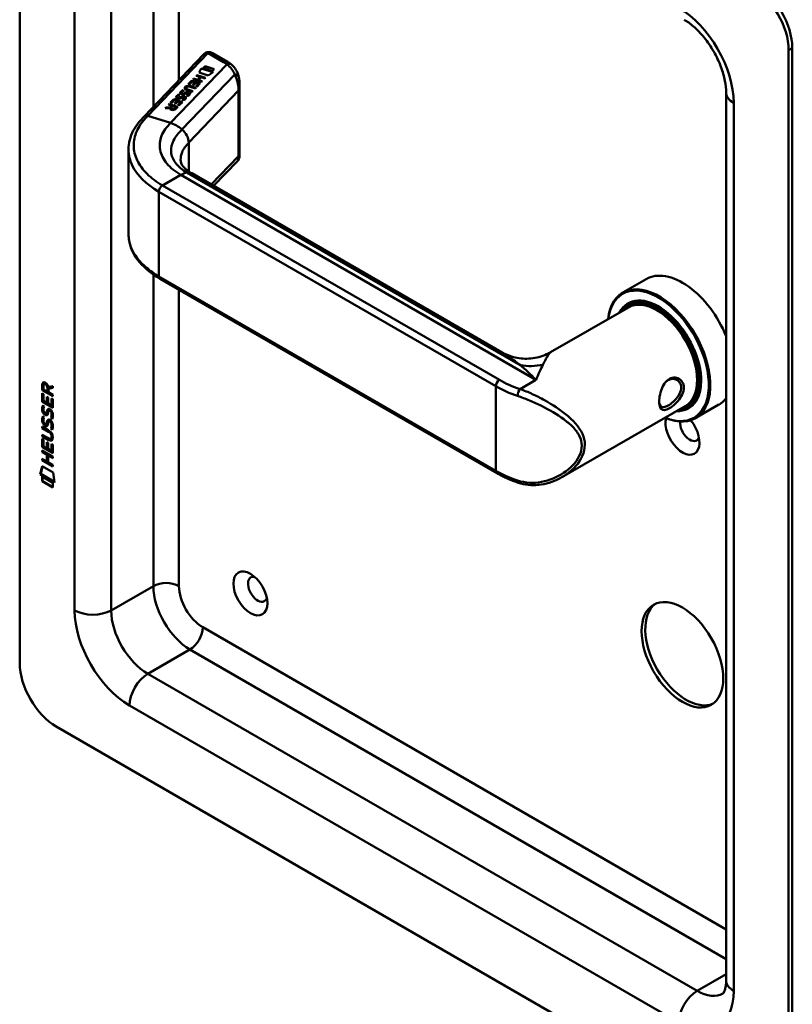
# Model space of a CAD drawing. Header units: millimetres. Extents: x 20 to 833, y 20 to 574.
# Tile 2 of 6: x 180 to 240, y 59 to 135. Entities that reach past the tile are written whole.
import ezdxf

# ---------------------------------------------------------------- set-up
doc = ezdxf.new("R2010")
doc.units = ezdxf.units.MM
doc.header["$LTSCALE"] = 2
doc.layers.add('Sichtbare Kanten(DIN)', color=7, linetype='Continuous', lineweight=50)
doc.layers.add('Sichtbare tangentiale Kanten(DIN)', color=7, linetype='Continuous', lineweight=50)

msp = doc.modelspace()

# ---------------------------------------------------------------- linework, layer by layer
at = {"layer": 'Sichtbare Kanten(DIN)'}
for p, q in [((179.878, 166.813), (179.878, 85.164)), ((239.275, 50.871), (239.275, 132.521)), ((239.558, 51.034), (239.558, 132.684)), ((189.498, 127.406), (194.109, 132.209)), ((195.92, 131.627), (194.772, 132.29)), ((193.734, 130.791), (193.904, 131.112)), ((193.737, 130.79), (193.904, 131.105)), ((193.904, 131.112), (194.817, 130.82)), ((193.904, 131.112), (193.904, 131.105)), ((193.904, 131.105), (194.811, 130.815)), ((194.048, 131.116), (194.196, 131.27)), ((194.747, 130.892), (194.048, 131.116)), ((194.053, 131.114), (194.196, 131.263)), ((194.196, 131.27), (194.895, 131.046)), ((194.196, 131.27), (194.196, 131.263)), ((194.196, 131.263), (194.89, 131.041)), ((194.817, 130.82), (194.435, 130.566)), ((194.895, 131.046), (194.747, 130.892)), ((192.901, 129.9), (193.163, 130.173)), ((192.906, 129.898), (193.163, 130.166)), ((193.196, 130.096), (192.983, 129.874)), ((193.163, 130.173), (193.83, 129.959)), ((193.163, 130.173), (193.163, 130.166)), ((193.163, 130.166), (193.825, 129.954)), ((193.41, 130.027), (193.196, 130.096)), ((193.266, 130.279), (193.315, 130.33)), ((193.933, 130.066), (193.266, 130.279)), ((193.271, 130.278), (193.315, 130.324)), ((193.315, 130.33), (193.608, 130.236)), ((193.315, 130.33), (193.315, 130.324)), ((193.315, 130.324), (193.608, 130.23)), ((193.516, 130.54), (193.565, 130.591)), ((193.81, 130.446), (193.516, 130.54)), ((193.521, 130.538), (193.565, 130.584)), ((193.565, 130.591), (194.232, 130.377)), ((193.565, 130.591), (193.565, 130.584)), ((193.565, 130.584), (194.227, 130.372)), ((193.608, 130.236), (193.81, 130.446)), ((193.608, 130.23), (193.81, 130.439)), ((193.608, 130.236), (193.608, 130.23)), ((193.893, 130.419), (193.692, 130.209)), ((193.692, 130.209), (193.981, 130.117)), ((193.692, 130.209), (193.692, 130.203)), ((193.692, 130.203), (193.977, 130.112)), ((194.435, 130.566), (193.734, 130.791)), ((193.81, 130.446), (193.81, 130.439)), ((194.183, 130.326), (193.893, 130.419)), ((193.981, 130.117), (193.933, 130.066)), ((194.232, 130.377), (194.183, 130.326)), ((192.504, 129.424), (192.504, 129.418)), ((192.719, 129.583), (192.719, 129.576)), ((192.753, 129.648), (192.752, 129.647)), ((193.198, 129.301), (192.814, 129.424)), ((192.857, 129.476), (193.247, 129.352)), ((192.857, 129.47), (193.242, 129.347)), ((192.983, 129.874), (192.901, 129.9)), ((193.448, 129.562), (193.059, 129.686)), ((193.113, 129.735), (193.497, 129.612)), ((193.113, 129.729), (193.492, 129.607)), ((193.247, 129.352), (193.198, 129.301)), ((193.223, 129.832), (193.41, 130.027)), ((193.304, 129.806), (193.223, 129.832)), ((193.228, 129.831), (193.41, 130.021)), ((193.491, 130.001), (193.304, 129.806)), ((193.41, 130.027), (193.41, 130.021)), ((193.497, 129.612), (193.448, 129.562)), ((193.489, 129.715), (193.7, 129.934)), ((193.571, 129.689), (193.489, 129.715)), ((193.7, 129.934), (193.491, 130.001)), ((193.494, 129.714), (193.7, 129.928)), ((193.83, 129.959), (193.571, 129.689)), ((193.7, 129.934), (193.7, 129.928)), ((196.864, 124.372), (196.864, 129.842)), ((191.513, 128.454), (191.775, 128.727)), ((191.518, 128.453), (191.775, 128.72)), ((191.807, 128.65), (191.594, 128.428)), ((191.775, 128.727), (192.442, 128.513)), ((191.775, 128.727), (191.775, 128.72)), ((191.775, 128.72), (192.437, 128.508)), ((192.022, 128.581), (191.807, 128.65)), ((191.835, 128.386), (192.022, 128.581)), ((191.839, 128.385), (192.022, 128.575)), ((192.103, 128.555), (191.916, 128.36)), ((192.022, 128.581), (192.022, 128.575)), ((192.035, 128.873), (192.035, 128.867)), ((192.091, 128.815), (192.093, 128.814)), ((192.091, 128.815), (192.091, 128.808)), ((192.091, 128.808), (192.093, 128.807)), ((192.312, 128.488), (192.103, 128.555)), ((192.172, 128.81), (192.172, 128.803)), ((192.175, 129.082), (192.175, 129.075)), ((192.27, 128.853), (192.27, 128.847)), ((192.307, 128.876), (192.307, 128.87)), ((192.364, 129.216), (192.364, 129.21)), ((192.42, 129.158), (192.423, 129.157)), ((192.42, 129.158), (192.42, 129.151)), ((192.42, 129.151), (192.423, 129.15)), ((192.501, 128.63), (192.435, 128.669)), ((192.481, 128.888), (192.476, 128.887)), ((192.501, 129.153), (192.501, 129.146)), ((192.599, 129.196), (192.599, 129.189)), ((192.627, 128.824), (192.628, 128.827)), ((192.627, 128.818), (192.628, 128.821)), ((192.629, 128.835), (192.629, 128.828)), ((192.636, 129.219), (192.636, 129.213)), ((192.831, 128.973), (192.765, 129.012)), ((192.81, 129.231), (192.805, 129.23)), ((192.957, 129.167), (192.957, 129.17)), ((192.957, 129.161), (192.957, 129.164)), ((192.958, 129.178), (192.958, 129.171)), ((234.447, 60.669), (234.447, 129.255)), ((191.109, 128.033), (191.165, 128.091)), ((191.49, 128.05), (191.109, 128.033)), ((191.115, 128.033), (191.165, 128.085)), ((191.165, 128.091), (191.529, 128.108)), ((191.165, 128.085), (191.529, 128.101)), ((191.165, 128.091), (191.165, 128.085)), ((191.373, 128.308), (191.422, 128.359)), ((191.639, 128.222), (191.373, 128.308)), ((191.377, 128.306), (191.422, 128.352)), ((191.422, 128.359), (192.089, 128.146)), ((191.422, 128.359), (191.422, 128.352)), ((191.422, 128.352), (192.084, 128.141)), ((191.49, 128.05), (191.49, 128.044)), ((191.594, 128.428), (191.513, 128.454)), ((191.529, 128.108), (191.639, 128.222)), ((191.529, 128.101), (191.639, 128.216)), ((191.529, 128.108), (191.529, 128.101)), ((191.576, 128.02), (191.576, 128.013)), ((191.72, 128.196), (191.606, 128.077)), ((191.639, 128.222), (191.639, 128.216)), ((191.958, 128.12), (191.72, 128.196)), ((191.916, 128.36), (191.835, 128.386)), ((191.843, 128.001), (191.958, 128.12)), ((191.843, 127.994), (191.958, 128.114)), ((192.089, 128.146), (191.919, 127.969)), ((191.958, 128.12), (191.958, 128.114)), ((192.101, 128.269), (192.312, 128.488)), ((192.182, 128.243), (192.101, 128.269)), ((192.106, 128.268), (192.312, 128.482)), ((192.442, 128.513), (192.182, 128.243)), ((192.312, 128.488), (192.312, 128.482)), ((188.284, 118.31), (188.284, 124.783)), ((196.695, 123.943), (194.859, 122.031)), ((217.098, 109.191), (193.165, 123.009)), ((216.731, 99.841), (190.709, 114.865)), ((228.273, 114.835), (226.463, 113.79)), ((226.893, 112.653), (220.888, 109.185)), ((227.019, 112.957), (226.85, 112.859)), ((181.67, 106.701), (181.627, 106.677)), ((181.627, 106.248), (181.627, 106.677)), ((181.669, 106.272), (181.67, 106.701)), ((181.726, 106.605), (181.726, 106.315)), ((181.813, 106.755), (181.771, 106.731)), ((182.098, 106.508), (182.436, 106.571)), ((182.436, 106.571), (182.436, 106.429)), ((181.626, 105.357), (181.627, 106.011)), ((181.669, 106.272), (181.627, 106.248)), ((182.435, 105.78), (181.627, 106.248)), ((181.627, 106.011), (181.725, 105.954)), ((182.435, 105.829), (181.669, 106.272)), ((181.669, 105.381), (181.669, 105.986)), ((181.725, 105.954), (181.725, 105.423)), ((181.726, 106.315), (182.013, 106.149)), ((181.978, 105.276), (181.978, 105.749)), ((181.978, 105.749), (182.077, 105.692)), ((182.013, 106.149), (182.014, 106.439)), ((182.056, 106.173), (182.013, 106.149)), ((182.02, 105.301), (182.02, 105.724)), ((182.056, 106.173), (182.056, 106.463)), ((182.113, 106.369), (182.112, 106.092)), ((182.112, 106.092), (182.435, 105.905)), ((182.436, 106.429), (182.113, 106.369)), ((182.155, 106.394), (182.113, 106.369)), ((182.436, 106.446), (182.155, 106.394)), ((182.435, 105.905), (182.435, 105.78)), ((181.669, 105.381), (181.626, 105.357)), ((182.435, 104.889), (181.626, 105.357)), ((182.435, 104.938), (181.669, 105.381)), ((181.675, 105.076), (181.77, 104.988)), ((181.725, 105.423), (181.978, 105.276)), ((182.02, 105.301), (181.978, 105.276)), ((182.077, 105.692), (182.076, 105.219)), ((182.076, 105.219), (182.336, 105.069)), ((182.336, 105.069), (182.337, 105.607)), ((182.379, 105.094), (182.336, 105.069)), ((182.337, 105.607), (182.435, 105.55)), ((182.379, 105.094), (182.379, 105.582)), ((182.435, 105.55), (182.435, 104.889)), ((231.293, 105.032), (221.768, 99.532)), ((231.619, 104.989), (231.45, 104.891)), ((233.873, 105.136), (232.063, 104.09)), ((181.674, 104.245), (181.77, 104.156)), ((181.73, 104.609), (181.732, 104.602)), ((181.955, 104.48), (181.912, 104.455)), ((181.957, 104.481), (181.915, 104.457)), ((181.924, 104.465), (181.927, 104.469)), ((181.966, 104.49), (181.969, 104.494)), ((182.189, 104.698), (182.147, 104.674)), ((182.22, 104.662), (182.217, 104.664)), ((182.263, 104.686), (182.22, 104.662)), ((182.263, 104.686), (182.259, 104.688)), ((181.625, 103.324), (181.625, 103.447)), ((181.625, 103.447), (182.09, 103.177)), ((181.73, 103.778), (181.732, 103.771)), ((181.954, 103.648), (181.912, 103.624)), ((181.957, 103.65), (181.914, 103.625)), ((181.923, 103.634), (181.926, 103.638)), ((181.965, 103.658), (181.969, 103.662)), ((182.188, 103.867), (182.146, 103.843)), ((182.22, 103.831), (182.216, 103.833)), ((182.262, 103.855), (182.22, 103.831)), ((182.262, 103.855), (182.259, 103.857)), ((182.317, 104.138), (182.274, 104.114)), ((181.624, 102.692), (181.624, 102.815)), ((181.624, 102.815), (182.097, 102.542)), ((181.667, 102.716), (181.624, 102.692)), ((182.09, 102.423), (181.624, 102.692)), ((181.667, 103.348), (181.625, 103.324)), ((182.097, 103.05), (181.625, 103.324)), ((181.667, 103.348), (181.667, 103.422)), ((182.139, 103.075), (181.667, 103.348)), ((181.667, 102.716), (181.667, 102.791)), ((182.132, 102.447), (181.667, 102.716)), ((182.316, 103.307), (182.274, 103.282)), ((182.388, 102.675), (182.388, 102.678)), ((181.624, 101.851), (181.624, 102.505)), ((181.624, 102.505), (181.723, 102.448)), ((181.666, 101.876), (181.667, 102.481)), ((181.723, 102.448), (181.722, 101.917)), ((181.722, 101.917), (181.975, 101.771)), ((181.975, 101.771), (181.976, 102.243)), ((181.976, 102.243), (182.074, 102.186)), ((182.018, 101.795), (182.018, 102.219)), ((182.074, 102.186), (182.074, 101.714)), ((182.334, 102.526), (182.291, 102.502)), ((182.334, 101.564), (182.334, 102.101)), ((182.334, 102.101), (182.433, 102.044)), ((182.346, 102.65), (182.346, 102.654)), ((182.376, 101.588), (182.376, 102.077)), ((182.433, 102.044), (182.432, 101.384)), ((181.623, 101.469), (181.623, 101.592)), ((181.623, 101.592), (182.432, 101.125)), ((181.665, 101.494), (181.623, 101.469)), ((181.975, 101.266), (181.623, 101.469)), ((181.666, 101.876), (181.624, 101.851)), ((182.432, 101.384), (181.624, 101.851)), ((181.665, 101.494), (181.666, 101.568)), ((182.017, 101.29), (181.665, 101.494)), ((182.432, 101.433), (181.666, 101.876)), ((181.974, 100.757), (181.975, 101.266)), ((182.018, 101.795), (181.975, 101.771)), ((182.017, 101.29), (181.975, 101.266)), ((182.017, 100.782), (182.017, 101.29)), ((182.074, 101.714), (182.334, 101.564)), ((182.118, 101.232), (182.075, 101.208)), ((182.432, 101.002), (182.075, 101.208)), ((182.075, 101.208), (182.075, 100.699)), ((182.432, 101.051), (182.118, 101.232)), ((182.376, 101.588), (182.334, 101.564)), ((181.623, 100.838), (181.623, 100.961)), ((181.623, 100.961), (181.974, 100.757)), ((181.665, 100.862), (181.623, 100.838)), ((182.431, 100.37), (181.623, 100.838)), ((181.665, 100.862), (181.665, 100.936)), ((182.431, 100.419), (181.665, 100.862)), ((182.017, 100.782), (181.974, 100.757)), ((182.075, 100.699), (182.431, 100.493)), ((182.431, 100.493), (182.431, 100.37)), ((182.432, 101.125), (182.432, 101.002)), ((181.472, 99.756), (181.602, 100.378)), ((181.515, 99.781), (181.472, 99.756)), ((182.58, 99.116), (181.472, 99.756)), ((181.515, 99.781), (181.635, 100.358)), ((182.571, 99.17), (181.515, 99.781)), ((181.602, 100.378), (182.452, 99.886)), ((182.452, 99.886), (182.58, 99.116)), ((181.602, 99.588), (182.45, 99.098)), ((181.602, 99.215), (181.602, 99.588)), ((181.644, 99.239), (181.602, 99.215)), ((182.45, 98.725), (181.602, 99.215)), ((181.644, 99.239), (181.645, 99.563)), ((182.45, 98.774), (181.644, 99.239)), ((182.45, 99.098), (182.45, 98.725)), ((182.707, 80.265), (236.447, 49.238))]:
    msp.add_line(p, q, dxfattribs=at)
for centre, major_axis, ratio, start_param, end_param in [((236.447, 134.154), (2, -3.464), 0.57735, 0.785398, 2.356194), ((236.73, 134.317), (-2, 3.464), 0.57735, 3.926991, 5.497787), ((194.572, 131.712), (-0.076, -0.62), 0.711531, 2.84759, 2.850395), ((194.309, 129.769), (-1.686, -0.2), 0.222773, 6.018982, 6.737446), ((194.309, 129.762), (-1.686, -0.2), 0.222773, 6.018982, 6.248126), ((193.399, 128.82), (-0.7, 0.879), 0.508563, 5.632274, 6.350614), ((193.399, 128.814), (-0.7, 0.879), 0.508563, 5.632274, 6.350614), ((195.66, 125.229), (-2.871, 4.449), 0.191984, 6.053706, 6.328639), ((192.462, 128.993), (0.425, 0.134), 0.323145, 3.032844, 3.554231), ((192.462, 128.986), (0.425, 0.134), 0.323145, 3.032844, 3.554231), ((192.791, 129.336), (-0.424, -0.134), 0.323385, 6.174461, 6.696153), ((192.791, 129.329), (-0.424, -0.134), 0.323385, 6.174461, 6.696153), ((192.491, 128.881), (0.0415, 0.0104), 0.237853, 1.45827, 1.766348), ((192.351, 128.773), (0.276, 0.072), 0.366407, 6.119353, 6.579647), ((191.931, 128.5), (0.695, 0.349), 0.189659, 6.06821, 6.129169), ((191.931, 128.493), (0.695, 0.349), 0.189659, 6.06821, 6.129169), ((192.351, 128.766), (0.276, 0.072), 0.366407, 6.119353, 6.188348), ((192.82, 129.224), (-0.0415, -0.0104), 0.237853, 4.599863, 4.907941), ((192.677, 129.115), (-0.279, -0.072), 0.364474, 2.978881, 3.436713), ((192.208, 128.816), (-0.747, -0.376), 0.181536, 2.935109, 2.99425), ((192.208, 128.809), (-0.747, -0.376), 0.181536, 2.935109, 2.99425), ((192.677, 129.109), (-0.279, -0.072), 0.364474, 2.978881, 3.047498), ((192.003, 128.1), (-0.518, -0.093), 0.376472, 6.070506, 6.901313), ((192.003, 128.093), (-0.518, -0.093), 0.376472, 6.070506, 6.199543), ((191.668, 128.193), (-0.151, 0.213), 0.804515, 2.32247, 3.295215), ((191.668, 128.186), (0.151, -0.213), 0.804515, 5.464063, 6.436807), ((231.073, 109.985), (-2.8, 4.85), 0.57735, 4.477866, 6.283185), ((229.263, 108.94), (2.8, -4.85), 0.57735, 5.616239, 10.091724), ((229.206, 108.908), (-2.76, 4.78), 0.57735, 2.493276, 6.931502), ((229.206, 108.908), (2.34, -4.053), 0.57735, 5.935521, 9.772443), ((229.15, 108.875), (2.3, -3.984), 0.57735, 5.987222, 9.720741), ((229.234, 108.924), (-2.32, 4.018), 0.57735, 5.502088, 6.538938), ((229.093, 108.842), (-2.26, 3.914), 0.57735, 2.910651, 6.514127), ((229.376, 109.006), (-2.32, 4.018), 0.57735, 0.030483, 0.137203), ((229.093, 108.842), (-2.2, 3.811), 0.57735, 3.141593, 6.283185), ((229.319, 108.973), (-2.3, 3.984), 0.57735, 6.063133, 6.283185), ((182.059, 106.161), (0.285, -0.572), 0.301873, 2.712845, 3.68559), ((182.102, 106.185), (0.285, -0.572), 0.301873, 2.712845, 3.160061), ((181.665, 106.362), (0.033, 0.522), 0.855294, 5.050754, 5.881562), ((229.234, 108.924), (2.32, -4.018), 0.57735, 6.027433, 7.064282), ((230.79, 109.822), (1.91, -3.308), 0.57735, 5.557326, 5.557339), ((230.847, 109.855), (-1.8, 3.118), 0.57735, 2.462586, 2.462623), ((230.79, 109.822), (1.91, -3.308), 0.57735, 5.639968, 5.640046), ((229.093, 108.842), (-2.26, 3.914), 0.57735, 2.422782, 2.422829), ((229.15, 108.875), (2.3, -3.984), 0.57735, 5.546128, 5.546169), ((229.206, 108.908), (2.34, -4.053), 0.57735, 5.528422, 5.52846), ((229.376, 109.006), (1.95, -3.377), 0.57735, 6.020574, 6.020678), ((229.432, 109.038), (1.91, -3.308), 0.57735, 6.04552, 6.045823), ((229.319, 108.973), (2.3, -3.984), 0.57735, 0, 0.220052), ((231.073, 109.985), (2.8, -4.85), 0.57735, 0, 0.234523), ((182.088, 105.418), (0.278, 0.917), 0.281235, 2.669751, 2.730711), ((181.941, 104.746), (0.059, 0.299), 0.72217, 2.211263, 2.671556), ((181.907, 104.483), (0.0248, 0.0325), 0.583914, 4.30859, 4.616668), ((181.95, 104.507), (0.0248, 0.0325), 0.583914, 4.30859, 4.616668), ((182.034, 104.219), (0.145, 0.462), 0.615043, 5.609575, 6.130963), ((182.076, 104.243), (0.145, 0.462), 0.615043, 5.609575, 6.130963), ((229.15, 108.875), (2.3, -3.984), 0.57735, 5.735243, 5.735264), ((229.093, 108.842), (-2.26, 3.914), 0.57735, 2.624619, 2.624677), ((229.093, 108.842), (-2.2, 3.811), 0.57735, 2.677724, 2.677869), ((229.376, 109.006), (-2.32, 4.018), 0.57735, 2.582841, 2.582924), ((229.376, 109.006), (2.32, -4.018), 0.57735, 6.145982, 6.252702), ((182.112, 104.653), (0.304, 0.982), 0.270347, 2.690551, 2.749692), ((181.943, 103.917), (0.062, 0.301), 0.723088, 2.219923, 2.677754), ((181.907, 103.651), (0.0248, 0.0325), 0.583914, 4.30859, 4.616668), ((181.949, 103.676), (0.0248, 0.0325), 0.583914, 4.30859, 4.616668), ((182.033, 103.388), (0.145, 0.462), 0.615351, 5.608827, 6.13052), ((182.076, 103.412), (0.145, 0.462), 0.615351, 5.608827, 6.13052), ((231.073, 102.963), (0.93, -1.611), 0.57735, 3.6589, 8.138452), ((231.639, 103.29), (0.53, -0.918), 0.57735, 3.796235, 6.739089), ((181.009, 102.275), (1.39, 0.562), 0.642557, 6.029314, 6.747778), ((175.76, 112.98), (6.576, -10.453), 0.079405, 6.280171, 6.408552), ((181.011, 104.575), (1.354, -2.201), 0.216413, 5.902022, 6.620361), ((175.718, 112.956), (6.576, -10.453), 0.079405, 6.133619, 6.408552), ((181.053, 104.599), (1.354, -2.201), 0.216413, 5.902022, 6.233391), ((218.534, 99.48), (-0.125, -0.38), 0.405066, 0, 0.002652), ((198.263, 90.879), (-0.53, 0.918), 0.57735, 5.827281, 9.880682), ((231.356, 85.98), (-2.23, 3.862), 0.57735, 0.06346, 3.078132), ((182.707, 83.531), (-2, 3.464), 0.57735, 0.785398, 2.356194)]:
    msp.add_ellipse(centre, major_axis=major_axis, ratio=ratio, start_param=start_param, end_param=end_param, dxfattribs=at)
for centre, major_axis in [((197.698, 90.553), (-0.93, 1.611)), ((231.073, 85.817), (-2.23, 3.862))]:
    msp.add_ellipse(centre, major_axis=major_axis, ratio=0.57735, dxfattribs=at)
for points, knots in [([(234.447, 129.255), (234.447, 129.516), (234.418, 129.819), (234.288, 130.492), (234.182, 130.863), (233.893, 131.631), (233.706, 132.028), (233.268, 132.793), (233.017, 133.161), (232.484, 133.818), (232.204, 134.108), (231.677, 134.565), (231.429, 134.741), (231.204, 134.871)], [0, 0, 0, 0, 0.247126, 0.247126, 0.507609, 0.507609, 0.778558, 0.778558, 1.053397, 1.053397, 1.324615, 1.324615, 1.570796, 1.570796, 1.570796, 1.570796]), ([(194.237, 132.307), (194.273, 132.328), (194.313, 132.343), (194.4, 132.366), (194.449, 132.372), (194.555, 132.369), (194.613, 132.358), (194.698, 132.327), (194.728, 132.313), (194.757, 132.298)], [0.0018471, 0.0018471, 0.0018471, 0.0018471, 0.0332802, 0.0332802, 0.0700662, 0.0700662, 0.1136532, 0.1136532, 0.1385761, 0.1385761, 0.1385761, 0.1385761]), ([(194.231, 132.304), (194.222, 132.299), (194.214, 132.294), (194.198, 132.283), (194.19, 132.278), (194.173, 132.266), (194.165, 132.26), (194.149, 132.246), (194.141, 132.239), (194.124, 132.225), (194.116, 132.217), (194.109, 132.209)], [3.1415927, 3.1415927, 3.1415927, 3.1415927, 3.1974432, 3.1974432, 3.2532937, 3.2532937, 3.3091443, 3.3091443, 3.3649948, 3.3649948, 3.4208453, 3.4208453, 3.4208453, 3.4208453]), ([(196.264, 131.388), (196.242, 131.406), (196.221, 131.423), (196.177, 131.457), (196.155, 131.474), (196.109, 131.506), (196.086, 131.522), (196.04, 131.554), (196.016, 131.569), (195.968, 131.599), (195.944, 131.613), (195.92, 131.627)], [1.3871415, 1.3871415, 1.3871415, 1.3871415, 1.4238724, 1.4238724, 1.4606034, 1.4606034, 1.4973344, 1.4973344, 1.5340654, 1.5340654, 1.5707963, 1.5707963, 1.5707963, 1.5707963]), ([(196.261, 131.389), (196.388, 131.282), (196.497, 131.15), (196.675, 130.854), (196.743, 130.685), (196.796, 130.485), (196.802, 130.46), (196.807, 130.436)], [0, 0, 0, 0, 0.1398436, 0.1398436, 0.2901007, 0.2901007, 0.3112087, 0.3112087, 0.3112087, 0.3112087]), ([(192.857, 129.476), (192.822, 129.488), (192.787, 129.502), (192.747, 129.529), (192.736, 129.54), (192.722, 129.563), (192.719, 129.575), (192.721, 129.601), (192.727, 129.614), (192.741, 129.634), (192.746, 129.64), (192.752, 129.647)], [0, 0, 0, 0, 0.03013076, 0.03013076, 0.04643109, 0.04643109, 0.06207275, 0.06207275, 0.07997439, 0.07997439, 0.08929735, 0.08929735, 0.08929735, 0.08929735]), ([(192.719, 129.576), (192.719, 129.566), (192.722, 129.555), (192.736, 129.534), (192.747, 129.523), (192.787, 129.495), (192.822, 129.481), (192.857, 129.47)], [-0.06012294, -0.06012294, -0.06012294, -0.06012294, -0.04643109, -0.04643109, -0.03013076, -0.03013076, 0, 0, 0, 0]), ([(188.283, 124.846), (188.283, 125.34), (188.413, 125.84), (188.862, 126.697), (189.176, 127.071), (189.498, 127.406)], [0, 0, 0, 0, 0.585671, 0.585671, 1.084338, 1.084338, 1.084338, 1.084338]), ([(192.309, 124.038), (192.311, 123.854), (192.344, 123.736), (192.574, 123.455), (192.662, 123.367), (192.879, 123.189), (193.013, 123.097), (193.167, 123.008)], [0, 0, 0, 0, 0.4785413, 0.4785413, 0.6584262, 0.6584262, 0.8461037, 0.8461037, 0.8461037, 0.8461037]), ([(196.864, 124.372), (196.864, 124.358), (196.863, 124.341), (196.861, 124.306), (196.859, 124.286), (196.851, 124.239), (196.844, 124.21), (196.821, 124.135), (196.8, 124.089), (196.756, 124.017), (196.734, 123.988), (196.71, 123.961)], [0.0000335, 0.0000335, 0.0000335, 0.0000335, 0.0155419, 0.0155419, 0.0309443, 0.0309443, 0.0536682, 0.0536682, 0.0909432, 0.0909432, 0.1178364, 0.1178364, 0.1178364, 0.1178364]), ([(190.711, 114.864), (190.09, 115.223), (189.558, 115.649), (188.753, 116.596), (188.472, 117.132), (188.307, 117.89), (188.283, 118.104), (188.283, 118.317)], [0, 0, 0, 0, 0.647379, 0.647379, 1.304407, 1.304407, 1.557866, 1.557866, 1.557866, 1.557866]), ([(217.097, 109.192), (217.418, 109.006), (217.783, 108.863), (218.549, 108.689), (218.96, 108.663), (219.785, 108.741), (220.206, 108.856), (220.686, 109.075), (220.787, 109.128), (220.884, 109.183)], [0, 0, 0, 0, 0.304081, 0.304081, 0.621894, 0.621894, 0.958577, 0.958577, 1.051713, 1.051713, 1.051713, 1.051713]), ([(230.065, 107.131), (229.922, 107.049), (229.66, 106.788), (229.399, 106.227), (229.269, 105.613), (229.269, 104.905), (229.529, 104.624), (230.052, 104.828), (230.676, 105.284), (231.187, 106.013), (231.185, 106.676), (231.038, 106.949), (230.725, 107.262), (230.351, 107.295), (230.065, 107.131), (230.065, 107.131), (230.065, 107.131), (230.065, 107.131)], [-2.115032, -2.115032, -2.115032, -2.115032, -1.963993, -1.812917, -1.66184, -1.510764, -1.208611, -1.057535, -0.906458, -0.604306, -0.453229, -0.339922, -0.302153, 0, 0, 0, 0.000037, 0.000037, 0.000037, 0.000037]), ([(229.965, 107.033), (229.965, 107.033), (229.965, 107.033), (229.965, 107.033), (230.22, 107.179), (230.521, 107.154), (230.723, 106.992), (230.748, 106.972), (230.772, 106.949), (230.794, 106.925), (230.86, 106.853), (230.91, 106.764), (230.939, 106.665), (230.977, 106.532), (230.977, 106.38), (230.939, 106.226), (230.862, 105.918), (230.629, 105.605), (230.365, 105.367), (230.233, 105.248), (230.093, 105.147), (229.965, 105.073), (229.837, 104.999), (229.721, 104.953), (229.626, 104.94), (229.434, 104.915), (229.322, 105.029), (229.285, 105.271), (229.28, 105.303), (229.276, 105.338), (229.274, 105.374)], [2.115032, 2.115032, 2.115032, 2.115032, 2.11507, 2.11507, 2.11507, 2.417222, 2.417222, 2.417222, 2.454991, 2.454991, 2.454991, 2.568299, 2.568299, 2.568299, 2.719375, 2.719375, 2.719375, 3.021528, 3.021528, 3.021528, 3.172604, 3.172604, 3.172604, 3.323681, 3.323681, 3.323681, 3.625833, 3.625833, 3.625833, 3.666394, 3.666394, 3.666394, 3.666394]), ([(182.346, 102.654), (182.346, 102.669), (182.345, 102.684), (182.341, 102.731), (182.334, 102.764), (182.313, 102.825), (182.3, 102.853), (182.266, 102.907), (182.246, 102.931), (182.185, 102.994), (182.14, 103.026), (182.097, 103.05)], [0, 0, 0, 0, 0.0140042, 0.0140042, 0.0408947, 0.0408947, 0.0643904, 0.0643904, 0.0888755, 0.0888755, 0.1341356, 0.1341356, 0.1341356, 0.1341356]), ([(182.388, 102.678), (182.388, 102.693), (182.388, 102.709), (182.383, 102.756), (182.377, 102.788), (182.356, 102.849), (182.342, 102.877), (182.309, 102.931), (182.288, 102.956), (182.227, 103.019), (182.182, 103.05), (182.139, 103.075)], [0, 0, 0, 0, 0.0140042, 0.0140042, 0.0408947, 0.0408947, 0.0643904, 0.0643904, 0.0888755, 0.0888755, 0.1341356, 0.1341356, 0.1341356, 0.1341356]), ([(218.409, 99.1), (218.287, 99.141), (218.167, 99.183), (217.931, 99.271), (217.815, 99.316), (217.586, 99.412), (217.474, 99.461), (217.254, 99.564), (217.146, 99.617), (216.935, 99.726), (216.832, 99.783), (216.731, 99.841)], [1.3045023, 1.3045023, 1.3045023, 1.3045023, 1.3577611, 1.3577611, 1.4110199, 1.4110199, 1.4642787, 1.4642787, 1.5175375, 1.5175375, 1.5707963, 1.5707963, 1.5707963, 1.5707963]), ([(221.763, 99.53), (221.269, 99.245), (220.715, 99.045), (219.631, 98.884), (219.086, 98.909), (218.52, 99.065), (218.465, 99.082), (218.41, 99.1)], [0, 0, 0, 0, 0.4643449, 0.4643449, 0.892664, 0.892664, 0.939398, 0.939398, 0.939398, 0.939398]), ([(234.204, 59.654), (234.204, 59.654), (234.205, 59.654), (234.223, 59.672), (234.24, 59.692), (234.287, 59.77), (234.316, 59.829), (234.371, 59.994), (234.398, 60.1), (234.436, 60.355), (234.447, 60.503), (234.447, 60.669)], [5.4977871, 5.4977871, 5.4977871, 5.4977871, 5.6548668, 5.6548668, 5.8119464, 5.8119464, 5.969026, 5.969026, 6.1261057, 6.1261057, 6.2831853, 6.2831853, 6.2831853, 6.2831853])]:
    msp.add_open_spline(points, degree=3, knots=knots, dxfattribs=at)
for points in [[(196.808, 130.43), (196.849, 130.247), (196.864, 130.05), (196.864, 129.846)], [(192.273, 129.207), (192.271, 129.24), (192.287, 129.274), (192.321, 129.31)], [(192.273, 129.211), (192.274, 129.24), (192.29, 129.271), (192.321, 129.303)], [(192.321, 129.31), (192.332, 129.321), (192.345, 129.332), (192.359, 129.344)], [(192.321, 129.303), (192.332, 129.315), (192.345, 129.326), (192.359, 129.338)], [(192.359, 129.344), (192.409, 129.387), (192.488, 129.419), (192.504, 129.424)], [(192.359, 129.338), (192.409, 129.38), (192.488, 129.413), (192.504, 129.418)], [(192.46, 129.329), (192.401, 129.289), (192.365, 129.252), (192.364, 129.217)], [(192.579, 129.385), (192.579, 129.385), (192.51, 129.363), (192.46, 129.329)], [(192.504, 129.424), (192.509, 129.422), (192.579, 129.385), (192.579, 129.385)], [(192.504, 129.418), (192.508, 129.416), (192.553, 129.392), (192.572, 129.383)], [(192.751, 129.278), (192.805, 129.298), (192.871, 129.304), (192.945, 129.28)], [(192.751, 129.271), (192.805, 129.291), (192.871, 129.298), (192.945, 129.274)], [(196.864, 129.842), (196.864, 129.843), (196.864, 129.845), (196.864, 129.846)], [(191.944, 128.865), (191.942, 128.897), (191.957, 128.931), (191.992, 128.967)], [(191.944, 128.868), (191.945, 128.897), (191.961, 128.928), (191.992, 128.96)], [(192.073, 128.757), (192.001, 128.773), (191.948, 128.807), (191.944, 128.865)], [(191.992, 128.967), (192.003, 128.978), (192.016, 128.989), (192.03, 129.002)], [(191.992, 128.96), (192.003, 128.972), (192.016, 128.983), (192.03, 128.995)], [(192.03, 129.002), (192.08, 129.044), (192.159, 129.077), (192.175, 129.082)], [(192.03, 128.995), (192.08, 129.037), (192.159, 129.07), (192.175, 129.075)], [(192.131, 128.986), (192.072, 128.946), (192.036, 128.909), (192.035, 128.874)], [(192.194, 128.754), (192.158, 128.747), (192.118, 128.747), (192.073, 128.757)], [(192.093, 128.814), (192.122, 128.805), (192.143, 128.804), (192.172, 128.81)], [(192.093, 128.807), (192.122, 128.798), (192.143, 128.797), (192.172, 128.803)], [(192.25, 129.042), (192.25, 129.042), (192.181, 129.02), (192.131, 128.986)], [(192.172, 128.81), (192.2, 128.816), (192.232, 128.83), (192.27, 128.853)], [(192.172, 128.803), (192.2, 128.81), (192.232, 128.824), (192.27, 128.847)], [(192.175, 129.082), (192.179, 129.079), (192.25, 129.042), (192.25, 129.042)], [(192.175, 129.075), (192.179, 129.073), (192.224, 129.049), (192.243, 129.04)], [(192.367, 128.831), (192.3, 128.787), (192.249, 128.767), (192.194, 128.754)], [(192.27, 128.853), (192.276, 128.857), (192.307, 128.876), (192.307, 128.876)], [(192.27, 128.847), (192.276, 128.85), (192.307, 128.869), (192.307, 128.87)], [(192.403, 129.1), (192.331, 129.116), (192.278, 129.15), (192.273, 129.207)], [(192.307, 128.876), (192.351, 128.904), (192.387, 128.922), (192.422, 128.935)], [(192.307, 128.87), (192.351, 128.898), (192.387, 128.916), (192.422, 128.928)], [(192.476, 128.887), (192.446, 128.877), (192.411, 128.86), (192.367, 128.831)], [(192.523, 129.097), (192.487, 129.089), (192.448, 129.089), (192.403, 129.1)], [(192.422, 128.935), (192.476, 128.955), (192.542, 128.961), (192.616, 128.937)], [(192.422, 128.928), (192.476, 128.948), (192.542, 128.955), (192.616, 128.931)], [(192.423, 129.157), (192.451, 129.148), (192.473, 129.147), (192.501, 129.153)], [(192.423, 129.15), (192.451, 129.141), (192.473, 129.14), (192.501, 129.146)], [(192.435, 128.669), (192.435, 128.669), (192.506, 128.704), (192.531, 128.72)], [(192.441, 128.666), (192.459, 128.674), (192.51, 128.7), (192.531, 128.714)], [(192.608, 128.871), (192.581, 128.89), (192.533, 128.899), (192.493, 128.892)], [(192.501, 129.153), (192.529, 129.159), (192.561, 129.173), (192.599, 129.196)], [(192.501, 129.146), (192.529, 129.153), (192.561, 129.167), (192.599, 129.189)], [(192.538, 128.646), (192.527, 128.641), (192.501, 128.63), (192.501, 128.63)], [(192.696, 129.174), (192.629, 129.13), (192.578, 129.109), (192.523, 129.097)], [(192.531, 128.72), (192.579, 128.749), (192.609, 128.779), (192.624, 128.813)], [(192.531, 128.714), (192.579, 128.743), (192.609, 128.773), (192.624, 128.806)], [(192.636, 128.706), (192.614, 128.689), (192.577, 128.664), (192.538, 128.646)], [(192.599, 129.196), (192.605, 129.199), (192.636, 129.219), (192.636, 129.219)], [(192.599, 129.189), (192.605, 129.193), (192.636, 129.212), (192.636, 129.213)], [(192.616, 128.937), (192.639, 128.93), (192.643, 128.927), (192.65, 128.924)], [(192.616, 128.931), (192.639, 128.923), (192.643, 128.921), (192.65, 128.917)], [(192.636, 129.219), (192.68, 129.247), (192.716, 129.265), (192.751, 129.278)], [(192.636, 129.213), (192.68, 129.241), (192.716, 129.258), (192.751, 129.271)], [(192.721, 128.82), (192.711, 128.781), (192.688, 128.748), (192.636, 128.706)], [(192.65, 128.924), (192.698, 128.903), (192.733, 128.866), (192.721, 128.82)], [(192.65, 128.917), (192.69, 128.9), (192.722, 128.871), (192.723, 128.835)], [(192.805, 129.23), (192.775, 129.22), (192.741, 129.202), (192.696, 129.174)], [(192.765, 129.012), (192.765, 129.012), (192.835, 129.047), (192.861, 129.063)], [(192.771, 129.008), (192.788, 129.017), (192.839, 129.043), (192.861, 129.056)], [(192.937, 129.214), (192.91, 129.233), (192.862, 129.242), (192.822, 129.235)], [(192.867, 128.989), (192.857, 128.984), (192.831, 128.973), (192.831, 128.973)], [(192.861, 129.063), (192.908, 129.092), (192.939, 129.122), (192.953, 129.155)], [(192.861, 129.056), (192.908, 129.086), (192.939, 129.115), (192.953, 129.149)], [(192.965, 129.049), (192.943, 129.032), (192.906, 129.007), (192.867, 128.989)], [(192.945, 129.28), (192.968, 129.272), (192.972, 129.27), (192.979, 129.267)], [(192.945, 129.274), (192.968, 129.266), (192.972, 129.264), (192.979, 129.26)], [(193.05, 129.163), (193.04, 129.124), (193.017, 129.09), (192.965, 129.049)], [(192.979, 129.267), (193.027, 129.246), (193.062, 129.209), (193.05, 129.163)], [(192.979, 129.26), (193.02, 129.243), (193.051, 129.214), (193.053, 129.178)], [(191.606, 128.077), (191.57, 128.04), (191.549, 127.99), (191.645, 127.959)], [(191.576, 128.013), (191.576, 127.991), (191.594, 127.969), (191.645, 127.952)], [(191.919, 127.969), (191.858, 127.91), (191.744, 127.865), (191.601, 127.911)], [(188.284, 124.846), (188.284, 124.845), (188.284, 124.843), (188.284, 124.842)], [(196.697, 123.944), (196.696, 123.944), (196.696, 123.944), (196.695, 123.943)], [(220.887, 109.185), (220.887, 109.185), (220.887, 109.185), (220.888, 109.185)], [(181.627, 106.677), (181.631, 106.819), (181.697, 106.932), (181.87, 106.831)], [(181.67, 106.701), (181.672, 106.769), (181.688, 106.831), (181.724, 106.865)], [(182.014, 106.439), (182.014, 106.528), (181.989, 106.649), (181.872, 106.717)], [(182.056, 106.463), (182.056, 106.553), (182.032, 106.673), (181.914, 106.741)], [(229.789, 106.899), (229.845, 106.952), (229.903, 106.997), (229.965, 107.033)], [(181.618, 104.888), (181.623, 104.93), (181.635, 104.991), (181.655, 105.036)], [(181.655, 105.036), (181.66, 105.049), (181.675, 105.076), (181.675, 105.076)], [(181.66, 104.912), (181.665, 104.954), (181.676, 105.012), (181.695, 105.057)], [(181.77, 104.988), (181.77, 104.988), (181.737, 104.901), (181.727, 104.861)], [(181.64, 104.613), (181.614, 104.707), (181.606, 104.788), (181.618, 104.888)], [(181.617, 104.057), (181.622, 104.099), (181.634, 104.16), (181.654, 104.205)], [(181.798, 104.371), (181.735, 104.419), (181.67, 104.504), (181.64, 104.613)], [(181.682, 104.638), (181.657, 104.731), (181.648, 104.812), (181.66, 104.912)], [(181.654, 104.205), (181.66, 104.218), (181.674, 104.245), (181.674, 104.245)], [(181.66, 104.081), (181.665, 104.122), (181.676, 104.181), (181.695, 104.226)], [(181.84, 104.396), (181.777, 104.443), (181.712, 104.528), (181.682, 104.638)], [(181.727, 104.861), (181.709, 104.789), (181.707, 104.717), (181.723, 104.637)], [(181.79, 104.499), (181.832, 104.456), (181.885, 104.437), (181.915, 104.457)], [(181.842, 104.342), (181.813, 104.359), (181.807, 104.364), (181.798, 104.371)], [(181.884, 104.366), (181.856, 104.383), (181.85, 104.389), (181.84, 104.396)], [(182.019, 104.359), (181.987, 104.309), (181.931, 104.289), (181.842, 104.342)], [(182.003, 104.338), (181.972, 104.33), (181.933, 104.337), (181.884, 104.366)], [(181.927, 104.469), (181.946, 104.494), (181.962, 104.538), (181.978, 104.609)], [(181.955, 104.48), (181.955, 104.48), (181.956, 104.481), (181.957, 104.481)], [(181.969, 104.494), (181.989, 104.518), (182.005, 104.562), (182.02, 104.633)], [(181.978, 104.609), (182.002, 104.715), (182.03, 104.768), (182.07, 104.799)], [(182.074, 104.504), (182.058, 104.435), (182.041, 104.391), (182.019, 104.359)], [(182.02, 104.633), (182.042, 104.73), (182.067, 104.782), (182.102, 104.814)], [(182.07, 104.799), (182.097, 104.82), (182.134, 104.822), (182.184, 104.801)], [(182.088, 104.561), (182.085, 104.553), (182.074, 104.505), (182.074, 104.504)], [(182.14, 104.67), (182.12, 104.652), (182.103, 104.617), (182.088, 104.561)], [(182.217, 104.664), (182.182, 104.684), (182.161, 104.685), (182.14, 104.67)], [(182.184, 104.801), (182.266, 104.767), (182.346, 104.688), (182.4, 104.553)], [(182.259, 104.688), (182.228, 104.706), (182.208, 104.709), (182.189, 104.698)], [(182.274, 104.114), (182.274, 104.114), (182.318, 104.171), (182.335, 104.255)], [(182.317, 104.138), (182.317, 104.138), (182.361, 104.196), (182.377, 104.279)], [(182.335, 104.255), (182.354, 104.352), (182.354, 104.442), (182.324, 104.524)], [(182.377, 104.279), (182.397, 104.377), (182.397, 104.467), (182.367, 104.549)], [(182.442, 104.223), (182.434, 104.12), (182.389, 104.038), (182.379, 104.025)], [(182.4, 104.553), (182.431, 104.476), (182.447, 104.395), (182.447, 104.307)], [(182.447, 104.307), (182.447, 104.28), (182.445, 104.253), (182.442, 104.223)], [(181.639, 103.782), (181.614, 103.875), (181.605, 103.956), (181.617, 104.057)], [(181.797, 103.54), (181.734, 103.587), (181.669, 103.672), (181.639, 103.782)], [(181.682, 103.806), (181.656, 103.9), (181.648, 103.981), (181.66, 104.081)], [(181.84, 103.565), (181.777, 103.612), (181.712, 103.697), (181.682, 103.806)], [(181.726, 104.03), (181.708, 103.958), (181.706, 103.886), (181.723, 103.806)], [(181.77, 104.156), (181.77, 104.156), (181.736, 104.069), (181.726, 104.03)], [(181.79, 103.668), (181.831, 103.624), (181.884, 103.605), (181.914, 103.625)], [(181.841, 103.511), (181.813, 103.527), (181.807, 103.533), (181.797, 103.54)], [(181.884, 103.535), (181.855, 103.552), (181.849, 103.558), (181.84, 103.565)], [(182.019, 103.527), (181.986, 103.477), (181.931, 103.457), (181.841, 103.511)], [(182.002, 103.506), (181.972, 103.499), (181.933, 103.506), (181.884, 103.535)], [(181.926, 103.638), (181.946, 103.662), (181.962, 103.706), (181.977, 103.777)], [(181.954, 103.648), (181.955, 103.649), (181.956, 103.649), (181.957, 103.65)], [(181.969, 103.662), (181.988, 103.687), (182.004, 103.731), (182.02, 103.802)], [(181.977, 103.777), (182.001, 103.884), (182.03, 103.936), (182.07, 103.968)], [(182.073, 103.673), (182.058, 103.603), (182.04, 103.56), (182.019, 103.527)], [(182.02, 103.802), (182.041, 103.898), (182.067, 103.95), (182.101, 103.983)], [(182.07, 103.968), (182.096, 103.989), (182.133, 103.991), (182.184, 103.97)], [(182.087, 103.73), (182.085, 103.721), (182.073, 103.674), (182.073, 103.673)], [(182.14, 103.838), (182.12, 103.821), (182.102, 103.786), (182.087, 103.73)], [(182.216, 103.833), (182.182, 103.852), (182.161, 103.854), (182.14, 103.838)], [(182.184, 103.97), (182.265, 103.935), (182.345, 103.856), (182.4, 103.721)], [(182.259, 103.857), (182.228, 103.875), (182.207, 103.878), (182.188, 103.867)], [(182.379, 104.025), (182.373, 104.03), (182.274, 104.114), (182.274, 104.114)], [(182.316, 103.307), (182.316, 103.307), (182.36, 103.364), (182.377, 103.448)], [(182.401, 104.066), (182.371, 104.092), (182.317, 104.138), (182.317, 104.138)], [(182.334, 103.423), (182.354, 103.521), (182.354, 103.611), (182.324, 103.693)], [(182.377, 103.448), (182.396, 103.543), (182.399, 103.627), (182.366, 103.717)], [(182.4, 103.721), (182.431, 103.644), (182.446, 103.564), (182.446, 103.476)], [(182.446, 103.476), (182.446, 103.448), (182.444, 103.421), (182.442, 103.392)], [(182.274, 103.282), (182.274, 103.282), (182.318, 103.34), (182.334, 103.423)], [(182.378, 103.194), (182.372, 103.199), (182.274, 103.282), (182.274, 103.282)], [(182.401, 103.235), (182.37, 103.261), (182.316, 103.307), (182.316, 103.307)], [(182.442, 103.392), (182.433, 103.288), (182.389, 103.207), (182.378, 103.194)], [(221.763, 99.53), (221.764, 99.531), (221.766, 99.532), (221.768, 99.533)]]:
    msp.add_open_spline(points, degree=3, dxfattribs=at)
at = {"layer": 'Sichtbare tangentiale Kanten(DIN)'}
for p, q in [((190.202, 128.14), (190.202, 158.544)), ((184.121, 89.246), (184.121, 157.832)), ((186.95, 157.832), (186.95, 89.246)), ((192.182, 157.401), (192.182, 130.202)), ((239.275, 132.521), (239.558, 132.684)), ((189.786, 127.456), (194.397, 132.258)), ((194.431, 132.284), (195.62, 131.597)), ((191.536, 126.896), (195.877, 131.418)), ((192.41, 126.397), (196.485, 130.641)), ((192.321, 129.31), (192.321, 129.303)), ((192.359, 129.344), (192.359, 129.338)), ((192.67, 129.673), (192.67, 129.667)), ((192.857, 129.476), (192.857, 129.47)), ((192.935, 125.381), (196.785, 129.391)), ((193.113, 129.735), (193.113, 129.729)), ((196.785, 129.391), (196.785, 124.34)), ((196.859, 124.488), (196.859, 129.539)), ((191.992, 128.967), (191.992, 128.96)), ((192.03, 129.002), (192.03, 128.995)), ((192.093, 128.814), (192.093, 128.807)), ((192.422, 128.935), (192.422, 128.928)), ((192.423, 129.157), (192.423, 129.15)), ((192.531, 128.72), (192.531, 128.714)), ((192.616, 128.937), (192.616, 128.931)), ((192.624, 128.813), (192.624, 128.806)), ((192.627, 128.824), (192.627, 128.818)), ((192.628, 128.827), (192.628, 128.821)), ((192.65, 128.924), (192.65, 128.917)), ((192.751, 129.278), (192.751, 129.271)), ((192.861, 129.063), (192.861, 129.056)), ((192.945, 129.28), (192.945, 129.274)), ((192.953, 129.155), (192.953, 129.149)), ((192.957, 129.17), (192.957, 129.164)), ((192.957, 129.167), (192.957, 129.161)), ((192.979, 129.267), (192.979, 129.26)), ((191.645, 127.959), (191.645, 127.952)), ((191.843, 128.001), (191.843, 127.994)), ((235.033, 128.438), (235.033, 59.852)), ((189.786, 127.456), (191.536, 126.896)), ((192.182, 126.574), (192.182, 126.574)), ((192.935, 125.381), (192.935, 123.155)), ((194.672, 122.139), (196.785, 124.34)), ((192.324, 122.886), (190.909, 122.069)), ((219.759, 107.046), (192.324, 122.886)), ((218.55, 108.195), (192.795, 123.065)), ((192.935, 123.075), (192.935, 123.074)), ((216.931, 107.046), (190.909, 122.069)), ((190.626, 121.58), (190.626, 115.048)), ((190.626, 121.58), (216.648, 106.556)), ((190.202, 115.313), (190.202, 115.313)), ((190.202, 91.124), (190.202, 115.187)), ((216.648, 100.024), (190.626, 115.048)), ((192.182, 114.014), (192.182, 91.124)), ((181.914, 106.741), (181.872, 106.717)), ((216.648, 106.556), (216.648, 100.024)), ((219.759, 107.046), (218.534, 106.339)), ((230.065, 107.131), (229.965, 107.032)), ((182.056, 106.463), (182.014, 106.439)), ((181.693, 105.059), (181.655, 105.036)), ((181.66, 104.912), (181.618, 104.888)), ((181.682, 104.638), (181.64, 104.613)), ((181.693, 104.227), (181.654, 104.205)), ((181.84, 104.396), (181.798, 104.371)), ((181.884, 104.366), (181.842, 104.342)), ((181.966, 104.49), (181.924, 104.465)), ((181.969, 104.494), (181.927, 104.469)), ((182.02, 104.633), (181.978, 104.609)), ((182.09, 104.81), (182.07, 104.799)), ((182.259, 104.688), (182.217, 104.664)), ((182.367, 104.549), (182.324, 104.524)), ((182.377, 104.279), (182.335, 104.255)), ((181.66, 104.081), (181.617, 104.057)), ((181.682, 103.806), (181.639, 103.782)), ((181.84, 103.565), (181.797, 103.54)), ((181.884, 103.535), (181.841, 103.511)), ((181.965, 103.658), (181.923, 103.634)), ((181.969, 103.662), (181.926, 103.638)), ((182.02, 103.802), (181.977, 103.777)), ((182.089, 103.979), (182.07, 103.968)), ((182.259, 103.857), (182.216, 103.833)), ((182.366, 103.717), (182.324, 103.693)), ((182.377, 103.448), (182.334, 103.423)), ((182.139, 103.075), (182.097, 103.05)), ((182.388, 102.678), (182.346, 102.654)), ((182.388, 102.675), (182.346, 102.65)), ((182.132, 102.447), (182.09, 102.423)), ((186.95, 89.246), (190.202, 91.124)), ((194.021, 87.94), (234.447, 64.6)), ((189.778, 84.347), (193.031, 86.225)), ((234.447, 62.314), (193.031, 86.225)), ((189.778, 84.347), (232.204, 59.852)), ((230.79, 57.403), (188.364, 81.898)), ((232.204, 59.852), (234.447, 61.147))]:
    msp.add_line(p, q, dxfattribs=at)
for centre, major_axis, ratio, start_param, end_param in [((230.79, 130.888), (-3, 5.196), 0.57735, 3.926991, 5.497787), ((194.431, 131.957), (-0.2, 0.346), 0.57735, 5.497787, 6.283185), ((194.572, 131.712), (-0.076, -0.62), 0.711531, 2.850395, 3.63299), ((194.397, 131.932), (-0.289, 0.277), 0.714124, 5.313402, 6.283185), ((194.572, 132.202), (0.2, 0), 0.57735, 2.356194, 2.635447), ((195.62, 131.108), (0.3, 0.52), 0.57735, 0, 0.785398), ((194.064, 130.699), (2.2, 0), 0.57735, 0.601743, 0.785398), ((195.877, 130.928), (0.386, 0.459), 0.673079, 0.006994, 0.895715), ((196.223, 130.301), (0.586, 0.13), 0.549595, 6.281519, 7.272053), ((196.26, 129.559), (0.6, 0), 0.57735, 5.77704, 6.225543), ((236.447, 129.255), (-2, 0), 0.57735, 0, 0.785398), ((189.786, 127.129), (-0.289, 0.277), 0.714124, 5.313402, 6.282335), ((191.536, 125.263), (1.443, -1.385), 0.714124, 1.64821, 2.171809), ((191.886, 125.717), (0.866, -0.831), 0.714124, 0.601013, 1.64821), ((196.26, 124.508), (0.6, 0), 0.57735, 5.77704, 6.225543), ((192.324, 121.253), (-1, -1.732), 0.57735, 3.587154, 3.926991), ((192.465, 121.797), (0.7, 1.212), 0.57735, 0, 0.445561), ((190.909, 121.743), (0.2, 0.346), 0.57735, 0.785398, 2.356194), ((190.909, 115.211), (-0.2, -0.346), 0.57735, 5.497787, 6.283185), ((219.493, 111.818), (3.898, 0.899), 0.920627, 4.264207, 4.705279), ((216.931, 106.719), (0.2, 0.346), 0.57735, 0.785398, 2.356194), ((222.305, 109.822), (8, 0), 0.57735, 3.926991, 4.193285), ((222.305, 110.149), (-7.6, 0), 0.57735, 0.785398, 1.051692), ((218.534, 106.012), (0.125, 0.38), 0.405066, 0.683455, 2.254251), ((222.305, 103.29), (-8, 0), 0.57735, 0.785398, 1.051692), ((216.931, 100.187), (-0.2, -0.346), 0.57735, 5.497787, 6.283185), ((218.534, 99.48), (-0.125, -0.38), 0.405066, 5.395844, 6.283185), ((191.192, 90.553), (-1.4, 0), 0.57735, 3.926991, 5.497787), ((193.031, 89.491), (-2, 3.464), 0.57735, 0.785398, 2.356194), ((194.021, 90.063), (1.3, -2.252), 0.57735, 3.926991, 5.497787), ((185.535, 90.063), (-2, 0), 0.57735, 0.785398, 2.356194), ((188.364, 86.797), (3, -5.196), 0.57735, 3.926991, 5.497787), ((189.778, 87.613), (2, -3.464), 0.57735, 3.926991, 5.497787), ((193.031, 87.368), (0.7, 1.212), 0.57735, 3.926991, 5.497787), ((189.778, 82.714), (1, 1.732), 0.57735, 0.785398, 2.356194), ((236.447, 60.669), (-2, 0), 0.57735, 0, 0.785398), ((232.204, 58.219), (-1, -1.732), 0.57735, 3.926991, 5.497787), ((230.79, 62.302), (3, -5.196), 0.57735, 5.497787, 7.068583), ((232.204, 63.118), (2, -3.464), 0.57735, 5.497787, 6.283185)]:
    msp.add_ellipse(centre, major_axis=major_axis, ratio=ratio, start_param=start_param, end_param=end_param, dxfattribs=at)
msp.add_open_spline([(195.877, 131.418), (196.153, 131.24), (196.36, 130.951), (196.485, 130.641)], degree=3, dxfattribs=at)
for points, knots in [([(196.485, 130.641), (196.593, 130.449), (196.672, 130.226), (196.723, 129.979), (196.736, 129.917), (196.747, 129.854), (196.756, 129.788), (196.774, 129.656), (196.785, 129.515), (196.785, 129.391)], [-0.1990841, -0.1990841, -0.1990841, -0.1990841, -0.0853218, -0.0853218, -0.0853218, -0.0568812, -0.0568812, -0.0568812, 0, 0, 0, 0]), ([(196.859, 129.539), (196.859, 129.601), (196.863, 129.71), (196.864, 129.818), (196.864, 129.842)], [0, 0, 0, 0, 0.05688117, 0.07342019, 0.07342019, 0.07342019, 0.07342019]), ([(190.909, 122.069), (190.449, 122.335), (189.637, 122.945), (188.873, 123.996), (188.598, 125.133), (188.797, 126.076), (189.149, 126.705), (189.376, 127.007), (189.52, 127.175), (189.597, 127.258), (189.686, 127.352), (189.736, 127.404), (189.786, 127.456)], [0, 0, 0, 0, 0.488541, 0.977083, 1.465624, 1.954165, 2.198436, 2.320571, 2.381639, 2.442706, 2.442706, 2.520183, 2.520183, 2.520183, 2.520183]), ([(192.324, 122.886), (191.883, 123.14), (191.146, 123.742), (190.631, 124.801), (190.729, 125.905), (191.232, 126.58), (191.536, 126.896)], [0, 0, 0, 0, 0.249467, 0.499075, 0.749459, 1, 1, 1, 1]), ([(192.795, 123.065), (192.421, 123.28), (191.816, 123.79), (191.597, 124.373), (191.553, 124.964), (191.688, 125.567), (192.147, 126.123), (192.41, 126.397)], [0, 0, 0, 0, 0.246135, 0.493549, 0.497927, 0.746578, 1, 1, 1, 1]), ([(188.284, 124.842), (188.284, 124.827), (188.284, 124.812), (188.284, 124.797), (188.291, 124.4), (188.388, 124.002), (188.571, 123.619), (188.938, 122.852), (189.652, 122.142), (190.626, 121.58)], [-1.486491, -1.486491, -1.486491, -1.486491, -1.468077, -1.468077, -1.468077, -0.978718, -0.978718, -0.978718, 0, 0, 0, 0]), ([(192.309, 124.038), (192.306, 124.24), (192.394, 124.718), (192.715, 125.151), (192.935, 125.381)], [0.5655008, 0.5655008, 0.5655008, 0.5655008, 0.7488633, 1, 1, 1, 1]), ([(196.785, 124.34), (196.785, 124.217), (196.775, 124.125), (196.756, 124.06), (196.741, 124.007), (196.721, 123.971), (196.697, 123.944)], [-0.1988774, -0.1988774, -0.1988774, -0.1988774, -0.1420553, -0.1420553, -0.1420553, -0.0952434, -0.0952434, -0.0952434, -0.0952434]), ([(196.864, 124.372), (196.864, 124.373), (196.864, 124.376), (196.863, 124.38), (196.862, 124.395), (196.859, 124.426), (196.859, 124.488)], [0.12573323, 0.12573323, 0.12573323, 0.12573323, 0.14205527, 0.14205527, 0.14205527, 0.19887737, 0.19887737, 0.19887737, 0.19887737]), ([(190.626, 115.048), (190.28, 115.248), (189.327, 115.909), (188.469, 117.032), (188.284, 117.956), (188.283, 118.31)], [-2.520183, -2.520183, -2.520183, -2.520183, -2.171225, -1.473309, -1.038581, -1.038581, -1.038581, -1.038581]), ([(217.098, 109.191), (217.236, 109.112), (217.544, 108.922), (218.033, 108.588), (218.377, 108.331), (218.55, 108.195)], [11.1130632, 11.1130632, 11.1130632, 11.1130632, 11.3712699, 11.6805591, 11.9898484, 11.9898484, 11.9898484, 11.9898484]), ([(220.293, 108.224), (220.362, 108.358), (220.487, 108.599), (220.709, 108.99), (220.835, 109.155), (220.887, 109.185), (220.887, 109.185)], [-11.989848, -11.989848, -11.989848, -11.989848, -11.680559, -11.37127, -10.752691, -10.747656, -10.747656, -10.747656, -10.747656]), ([(218.55, 108.195), (218.948, 107.851), (219.353, 107.464), (219.757, 107.048), (219.758, 107.047), (219.759, 107.046)], [6.620284, 6.620284, 6.620284, 6.620284, 7.3994919, 7.3994919, 7.4015151, 7.4015151, 7.4015151, 7.4015151]), ([(219.759, 107.046), (219.76, 107.047), (219.76, 107.048), (219.941, 107.493), (220.123, 107.891), (220.293, 108.224)], [-7.4015151, -7.4015151, -7.4015151, -7.4015151, -7.3994919, -7.3994919, -6.620284, -6.620284, -6.620284, -6.620284]), ([(218.336, 105.812), (218.634, 105.713), (218.946, 105.595), (219.258, 105.463), (219.57, 105.332), (219.882, 105.188), (220.188, 105.034), (220.8, 104.728), (221.388, 104.387), (221.9, 104.012), (222.155, 103.824), (222.392, 103.628), (222.598, 103.417), (222.701, 103.312), (222.797, 103.203), (222.882, 103.091), (222.967, 102.978), (223.043, 102.86), (223.105, 102.739), (223.229, 102.496), (223.301, 102.236), (223.3, 101.97), (223.299, 101.704), (223.225, 101.431), (223.102, 101.175), (222.856, 100.663), (222.409, 100.217), (221.895, 99.872), (221.381, 99.527), (220.798, 99.281), (220.188, 99.169), (219.883, 99.113), (219.57, 99.09), (219.258, 99.107), (218.946, 99.124), (218.634, 99.181), (218.336, 99.28)], [0, 0, 0, 0, 0.244724, 0.244724, 0.244724, 0.489448, 0.489448, 0.489448, 0.978895, 0.978895, 0.978895, 1.223619, 1.223619, 1.223619, 1.345981, 1.345981, 1.345981, 1.468343, 1.468343, 1.468343, 1.713067, 1.713067, 1.713067, 1.957791, 1.957791, 1.957791, 2.447238, 2.447238, 2.447238, 2.936686, 2.936686, 2.936686, 3.18141, 3.18141, 3.18141, 3.426133, 3.426133, 3.426133, 3.426133]), ([(221.768, 99.533), (221.893, 99.606), (222.546, 100.027), (223.314, 100.851), (223.604, 102.04), (223.428, 102.761), (223.128, 103.286), (222.749, 103.776), (221.922, 104.555), (220.742, 105.328), (219.476, 105.973), (218.84, 106.233), (218.534, 106.339)], [-2.56005, -2.56005, -2.56005, -2.56005, -2.447238, -1.957791, -1.713067, -1.468343, -1.345981, -1.223619, -0.978895, -0.489448, -0.244724, 0, 0, 0, 0])]:
    msp.add_open_spline(points, degree=3, knots=knots, dxfattribs=at)

doc.saveas('drawing.dxf')
